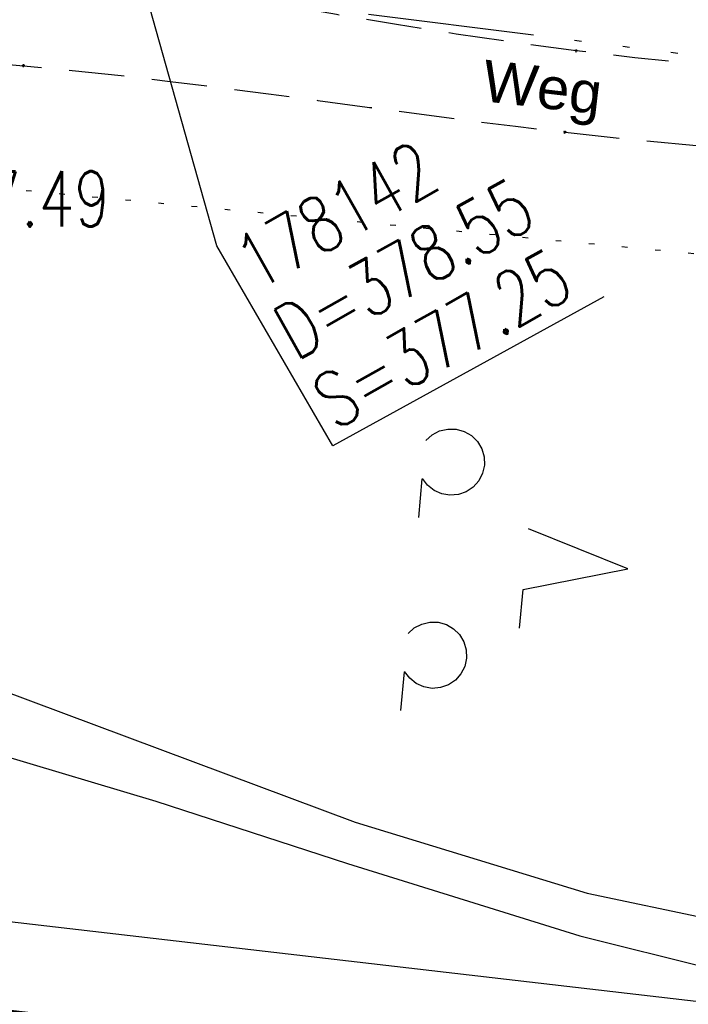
# Model space of a CAD drawing. Extents: x 508275 to 508667, y 447201 to 448341.
# Tile 30 of 33: x 508547 to 508571, y 448056 to 448091. Entities that reach past the tile are written whole.
import ezdxf

# ---------------------------------------------------------------- set-up
doc = ezdxf.new("R2010")
doc.units = 0
doc.header["$LTSCALE"] = 10
doc.header["$MEASUREMENT"] = 0
for name, pattern in [('ACAD_ISO14W100', [25.5, 12, -3, 0.5, -3, 0.5, -3, 0.5, -3]), ('AUSGEZOGEN', [0]), ('LT00', [0]), ('LT11', [0.3, 0.2, -0.1]), ('PUNKTX2_STR', [0.6, 0.1, -0.5])]:
    doc.linetypes.add(name, pattern=pattern)
doc.layers.get('0').update_dxf_attribs({"linetype": 'LT00'})
for name, color, linetype in [('--EK_FBR', 250, 'LT00'), ('--EK_Schacht-Text', 5, 'LT00'), ('BW_TEXT_A', 20, 'AUSGEZOGEN'), ('DFK_NUTZUNG', 250, 'LT00'), ('DFK_NUTZUNGSGRENZE', 70, 'PUNKTX2_STR'), ('DFK_TOPO-ANL', 252, 'LT00'), ('FELDWEG_TEXT', 250, 'Continuous'), ('TELEKOM', 210, 'ACAD_ISO14W100'), ('V125_FELDWEG', 250, 'LT11'), ('V126_FELDWEG', 250, 'LT11')]:
    doc.layers.add(name, color=color, linetype=linetype)
doc.styles.add('Beschrift', font='ARIAL.TTF')
doc.styles.add('schachtbeschriftung', font='romans.shx', dxfattribs={"width": 0.75, "height": 2})

# ---------------------------------------------------------------- blocks, each defined once
blk = doc.blocks.new('SYMB7201')
at = {"color": 0, "linetype": 'ByBlock'}
for p, q in [((0, 0.385), (-0.11, 0.015)), ((-0.255, -0.385), (-0.115, -0.385)), ((0.445, -0.385), (0.585, -0.385))]:
    blk.add_line(p, q, dxfattribs=at)
for points in [[(0.25, 0.015), (0.11, 0.015), (0, 0.385)], [(-0.393816, -0.383308), (-0.416239, -0.362945), (-0.432849, -0.337617), (-0.442589, -0.308936), (-0.444836, -0.27873), (-0.439449, -0.248923), (-0.426769, -0.221415), (-0.407606, -0.197958), (-0.38318, -0.180047), (-0.355047, -0.168823), (-0.325, -0.165), (-0.294953, -0.168823), (-0.26682, -0.180047), (-0.242394, -0.197959), (-0.223231, -0.221415), (-0.210551, -0.248923), (-0.205164, -0.27873), (-0.207411, -0.308936), (-0.21715, -0.337617), (-0.233761, -0.362945), (-0.256184, -0.383308)], [(0.306185, -0.383308), (0.283761, -0.362945), (0.267151, -0.337617), (0.257411, -0.308936), (0.255164, -0.27873), (0.260552, -0.248923), (0.273231, -0.221415), (0.292394, -0.197958), (0.31682, -0.180047), (0.344953, -0.168823), (0.375, -0.165), (0.405047, -0.168823), (0.43318, -0.180047), (0.457606, -0.197959), (0.476769, -0.221415), (0.489449, -0.248923), (0.494836, -0.27873), (0.492589, -0.308936), (0.48285, -0.337617), (0.466239, -0.362945), (0.443816, -0.383308)]]:
    blk.add_lwpolyline(points, dxfattribs=at)
blk = doc.blocks.new('SYMB0011')
at = {"color": 0, "linetype": 'ByBlock'}
for p, q in [((0.5, 0), (-0.5, 0)), ((0, 0.5), (0, -0.5))]:
    blk.add_line(p, q, dxfattribs=at)

msp = doc.modelspace()

# ---------------------------------------------------------------- linework, layer by layer
at = {"layer": '--EK_FBR', "linetype": 'LT11', "flags": 128}
for points in [[(508588.28, 448088.595), (508586.145, 448088.708), (508584.011, 448088.823), (508581.877, 448088.944), (508579.745, 448089.075), (508577.614, 448089.218), (508575.485, 448089.376), (508573.358, 448089.553), (508571.234, 448089.752), (508569.113, 448089.974), (508566.995, 448090.225), (508564.829, 448090.513), (508562.666, 448090.829), (508560.506, 448091.17), (508558.349, 448091.533), (508556.194, 448091.914), (508554.04, 448092.31), (508551.888, 448092.716), (508549.737, 448093.129), (508547.587, 448093.546)], [(508536.974, 448089.344), (508537.309, 448089.571), (508537.648, 448089.786), (508537.993, 448089.977), (508538.35, 448090.132), (508538.852, 448090.271), (508539.374, 448090.338), (508539.911, 448090.347), (508540.459, 448090.316), (508541.012, 448090.26), (508541.564, 448090.194), (508542.687, 448090.071), (508543.791, 448089.965), (508544.884, 448089.871), (508545.968, 448089.78), (508547.05, 448089.687), (508548.81, 448089.519), (508550.575, 448089.329), (508552.344, 448089.122), (508554.117, 448088.901), (508555.893, 448088.669), (508557.672, 448088.432), (508559.453, 448088.193), (508561.236, 448087.955), (508563.02, 448087.722), (508564.805, 448087.498), (508566.59, 448087.287), (508568.962, 448087.031), (508571.333, 448086.801), (508573.704, 448086.594), (508576.074, 448086.406), (508578.445, 448086.235), (508580.815, 448086.076), (508583.185, 448085.928), (508585.555, 448085.786), (508587.925, 448085.647)]]:
    msp.add_lwpolyline(points, dxfattribs=at)
at = {"layer": '--EK_Schacht-Text', "flags": 128}
msp.add_lwpolyline([(508567.99, 448081.34), (508558.21, 448075.964), (508554.026, 448083.183), (508550.23, 448096.664)], dxfattribs=at)
at = {"layer": 'DFK_NUTZUNGSGRENZE', "ltscale": 0.2}
msp.add_line((508585.57, 448081.548), (508540.687, 448085.78), dxfattribs=at)
at = {"layer": 'DFK_TOPO-ANL'}
for p, q in [((508536.471, 448070.808), (508559.02, 448062.379)), ((508544.42, 448065.349), (508551.82, 448063.128)), ((508551.82, 448063.128), (508558.74, 448060.88)), ((508559.02, 448062.379), (508567.391, 448059.808)), ((508558.74, 448060.88), (508567.12, 448058.269)), ((508567.391, 448059.808), (508575.55, 448058.098)), ((508567.12, 448058.269), (508576.631, 448055.9))]:
    msp.add_line(p, q, dxfattribs=at)
at = {"layer": 'TELEKOM', "ltscale": 0.05, "flags": 128}
msp.add_lwpolyline([(508379.628, 448135.598), (508384.195, 448129.846), (508393.58, 448118.477), (508401.63, 448113.994), (508405.887, 448112.13), (508414.729, 448109.229), (508418.293, 448108.174), (508427, 448106.855), (508463.473, 448101.255), (508493.23, 448097.67), (508537.398, 448092.796), (508551.327, 448092.584), (508582.984, 448088.578), (508614.39, 448087.878), (508624.185, 448087.124), (508655.829, 448085.243), (508662.36, 448082.219)], dxfattribs=at)
at = {"layer": 'V125_FELDWEG', "flags": 128}
for points in [[(508588.28, 448088.595), (508586.145, 448088.708), (508584.011, 448088.823), (508581.877, 448088.944), (508579.745, 448089.075), (508577.614, 448089.218), (508575.485, 448089.376), (508573.358, 448089.553), (508571.234, 448089.752), (508569.113, 448089.974), (508566.995, 448090.225), (508564.829, 448090.513), (508562.666, 448090.829), (508560.506, 448091.17), (508558.349, 448091.533), (508556.194, 448091.914), (508554.04, 448092.31), (508551.888, 448092.716), (508549.737, 448093.129), (508547.587, 448093.546)], [(508536.974, 448089.344), (508537.309, 448089.571), (508537.648, 448089.786), (508537.993, 448089.977), (508538.35, 448090.132), (508538.852, 448090.271), (508539.374, 448090.338), (508539.911, 448090.347), (508540.459, 448090.316), (508541.012, 448090.26), (508541.564, 448090.194), (508542.687, 448090.071), (508543.791, 448089.965), (508544.884, 448089.871), (508545.968, 448089.78), (508547.05, 448089.687), (508548.81, 448089.519), (508550.575, 448089.329), (508552.344, 448089.122), (508554.117, 448088.901), (508555.893, 448088.669), (508557.672, 448088.432), (508559.453, 448088.193), (508561.236, 448087.955), (508563.02, 448087.722), (508564.805, 448087.498), (508566.59, 448087.287), (508568.962, 448087.031), (508571.333, 448086.801), (508573.704, 448086.594), (508576.074, 448086.406), (508578.445, 448086.235), (508580.815, 448086.076), (508583.185, 448085.928), (508585.555, 448085.786), (508587.925, 448085.647)]]:
    msp.add_lwpolyline(points, dxfattribs=at)
at = {"layer": 'V126_FELDWEG', "flags": 128}
for points in [[(508588.28, 448088.595), (508586.145, 448088.708), (508584.011, 448088.823), (508581.877, 448088.944), (508579.745, 448089.075), (508577.614, 448089.218), (508575.485, 448089.376), (508573.358, 448089.553), (508571.234, 448089.752), (508569.113, 448089.974), (508566.995, 448090.225), (508564.829, 448090.513), (508562.666, 448090.829), (508560.506, 448091.17), (508558.349, 448091.533), (508556.194, 448091.914), (508554.04, 448092.31), (508551.888, 448092.716), (508549.737, 448093.129), (508547.587, 448093.546)], [(508536.974, 448089.344), (508537.309, 448089.571), (508537.648, 448089.786), (508537.993, 448089.977), (508538.35, 448090.132), (508538.852, 448090.271), (508539.374, 448090.337), (508539.911, 448090.347), (508540.459, 448090.316), (508541.012, 448090.26), (508541.564, 448090.194), (508542.687, 448090.071), (508543.791, 448089.965), (508544.884, 448089.871), (508545.968, 448089.78), (508547.05, 448089.687), (508548.81, 448089.519), (508550.575, 448089.329), (508552.344, 448089.122), (508554.117, 448088.901), (508555.893, 448088.669), (508557.672, 448088.432), (508559.453, 448088.193), (508561.236, 448087.955), (508563.02, 448087.722), (508564.805, 448087.498), (508566.59, 448087.287), (508568.962, 448087.031), (508571.333, 448086.801), (508573.704, 448086.594), (508576.074, 448086.406), (508578.445, 448086.235), (508580.815, 448086.077), (508583.185, 448085.928), (508585.555, 448085.786), (508587.925, 448085.647)]]:
    msp.add_lwpolyline(points, dxfattribs=at)

# ---------------------------------------------------------------- block references
at = {"layer": 'DFK_NUTZUNG', "xscale": 10.00000000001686, "yscale": 10, "zscale": 10, "rotation": 264.7377100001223}
msp.add_blockref('SYMB7201', (508565.026, 448071.879), dxfattribs=at)
at = {"layer": 'V125_FELDWEG', "xscale": 0.09999999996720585, "yscale": 0.09999999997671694, "zscale": 0.1, "rotation": 248.1984000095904}
for p in [(508566.995, 448090.225), (508547.05, 448089.687), (508566.59, 448087.287)]:
    msp.add_blockref('SYMB0011', p, dxfattribs=at)
at = {"layer": 'V126_FELDWEG', "xscale": 0.100000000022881, "yscale": 0.09999999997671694, "zscale": 0.1, "rotation": 263.3832000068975}
for p in [(508566.995, 448090.225), (508547.05, 448089.687), (508566.59, 448087.287)]:
    msp.add_blockref('SYMB0011', p, dxfattribs=at)

# ---------------------------------------------------------------- texts
at = {"layer": '--EK_Schacht-Text', "style": 'schachtbeschriftung', "width": 0.75}
for s, rotation, p in [('178142', 29.4197, (508555.46, 448081.52)), ('S=377.49', 0.2997, (508540.144, 448083.834)), ('D=378.55', 29.4197, (508556.874, 448079.011)), ('S=377.25', 29.4197, (508558.287, 448076.502))]:
    msp.add_text(s, height=2, rotation=rotation, dxfattribs=at).set_placement(p)
at = {"layer": 'FELDWEG_TEXT', "insert": (508563.498, 448087.966), "char_height": 1.5, "attachment_point": 7, "rotation": 353.3832, "style": 'Beschrift'}
msp.add_mtext('Weg', dxfattribs=at)

# ---------------------------------------------------------------- next in the draw order: texts
at = {"layer": 'BW_TEXT_A', "insert": (508579.518, 448051.988), "char_height": 2, "width": 37.53828, "attachment_point": 1, "rotation": 263.3832, "style": 'Beschrift', "bg_fill": 3, "box_fill_scale": 1.5, "bg_fill_color": 256, "bg_fill_transparency": 0}
msp.add_mtext('{\\Funir_o|c0;\\H1.75x;6838711\\fArial|b0|i0|c238|p34;\\H0.5714x;\\P\\H1.75x;BW N_93_B1\\fArial|b0|i0|c0|p34;78d\\fArial|b0|i0|c238|p34;\\W0.8;\\P\\H0.3714x;\\W1;\\P\\fArial|b0|i0|c0|p34;\\H1.924x;Unterführung eines\\PFeldweges\\fArial|b0|i0|c238|p34;\\W0.9;\\P\\H0.1999x;\\W1;\\P\\pt8,20;\\H3.602x;K\\fArial|b0|i0|c0|p34;m^I^I\\fArial|b0|i0|c238|p34;1\\fArial|b0|i0|c0|p34;78.613\\fArial|b0|i0|c238|p34;\\PBw.Wi\\fArial|b0|i0|c0|p34;.^I^I100.00\\fArial|b0|i0|c238|p34; gon\\PL.W.^I\\fArial|b0|i0|c0|p34;                 7.00 \\fArial|b0|i0|c238|p34;m\\P\\ptz;\\fArial|b0|i0|c0|p34;L.H.^I                 4.02 m}', dxfattribs=at)

# ---------------------------------------------------------------- next in the draw order: linework, layer by layer
at = {"layer": 'BW_TEXT_A'}
msp.add_lwpolyline([(508582.727, 448054.586), (508577.713, 448011.368), (508537.988, 448015.976), (508543.001, 448059.194)], close=True, dxfattribs=at)

doc.saveas('drawing.dxf')
